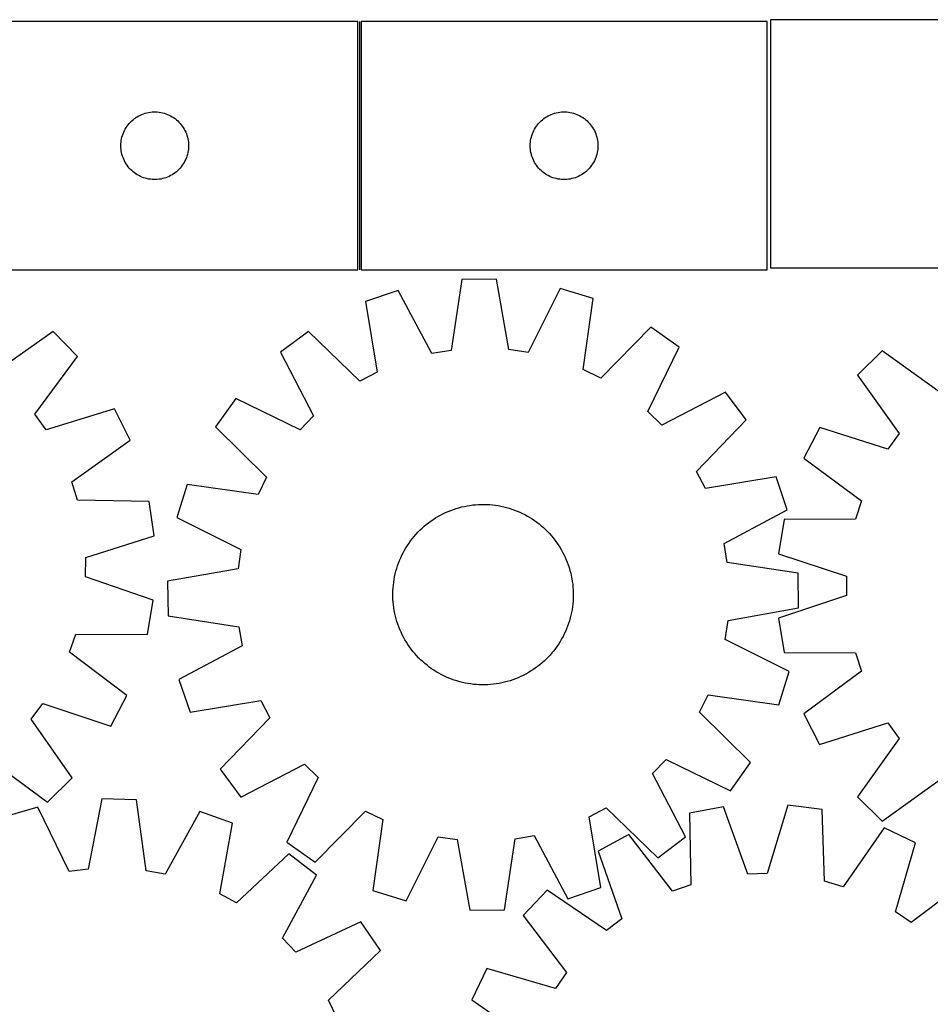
# Model space of a CAD drawing. Header units: millimetres. Extents: x 7 to 1485, y 7 to 2993.
# Tile 9 of 12: x 588 to 992, y 2557 to 2993. Entities that reach past the tile are written whole.
import ezdxf

# ---------------------------------------------------------------- set-up
doc = ezdxf.new("R2010")
doc.units = ezdxf.units.MM
doc.layers.add('COMMON', color=5, linetype='CONTINUOUS', true_color=0x0000ff)
doc.layers.add('CUT', color=7, linetype='CONTINUOUS', true_color=0x000000)

msp = doc.modelspace()

# ---------------------------------------------------------------- linework, layer by layer
at = {"layer": 'COMMON'}
msp.add_line((738.446441, 2992.573516), (738.446441, 2882.573516), dxfattribs=at)
at = {"layer": 'CUT'}
for p, q in [((737.696441, 2992.573516), (557.696441, 2992.573516)), ((737.696441, 2882.573516), (737.696441, 2992.573516)), ((919.196442, 2992.573516), (739.196442, 2992.573516)), ((739.196442, 2992.573516), (739.196442, 2882.573516)), ((919.196442, 2882.573516), (919.196442, 2992.573516)), ((1100.777222, 2993.444366), (920.777222, 2993.444366)), ((920.777222, 2993.444366), (920.777222, 2883.444366)), ((639.974549, 2950.433236), (640.64679, 2950.813698)), ((640.64679, 2950.813698), (641.337725, 2951.15905)), ((641.337725, 2951.15905), (642.045522, 2951.468376)), ((642.045522, 2951.468376), (642.768305, 2951.740855)), ((642.768305, 2951.740855), (643.504156, 2951.975764)), ((643.504156, 2951.975764), (644.251125, 2952.172482)), ((644.251125, 2952.172482), (645.00723, 2952.330485)), ((645.00723, 2952.330485), (645.770466, 2952.449356)), ((645.770466, 2952.449356), (646.538809, 2952.528779)), ((646.538809, 2952.528779), (647.310222, 2952.568543)), ((647.310222, 2952.568543), (648.08266, 2952.568543)), ((648.08266, 2952.568543), (648.854073, 2952.528779)), ((648.854073, 2952.528779), (649.622416, 2952.449356)), ((649.622416, 2952.449356), (650.385652, 2952.330485)), ((650.385652, 2952.330485), (651.141757, 2952.172482)), ((651.141757, 2952.172482), (651.888725, 2951.975764)), ((651.888725, 2951.975764), (652.624577, 2951.740855)), ((652.624577, 2951.740855), (653.347359, 2951.468376)), ((653.347359, 2951.468376), (654.055157, 2951.15905)), ((654.055157, 2951.15905), (654.746092, 2950.813698)), ((654.746092, 2950.813698), (655.418333, 2950.433236)), ((821.47455, 2950.433236), (822.146791, 2950.813698)), ((822.146791, 2950.813698), (822.837726, 2951.15905)), ((822.837726, 2951.15905), (823.545523, 2951.468376)), ((823.545523, 2951.468376), (824.268306, 2951.740855)), ((824.268306, 2951.740855), (825.004157, 2951.975764)), ((825.004157, 2951.975764), (825.751126, 2952.172482)), ((825.751126, 2952.172482), (826.507231, 2952.330485)), ((826.507231, 2952.330485), (827.270467, 2952.449356)), ((827.270467, 2952.449356), (828.03881, 2952.528779)), ((828.03881, 2952.528779), (828.810223, 2952.568543)), ((828.810223, 2952.568543), (829.582661, 2952.568543)), ((829.582661, 2952.568543), (830.354074, 2952.528779)), ((830.354074, 2952.528779), (831.122417, 2952.449356)), ((831.122417, 2952.449356), (831.885653, 2952.330485)), ((831.885653, 2952.330485), (832.641758, 2952.172482)), ((832.641758, 2952.172482), (833.388726, 2951.975764)), ((833.388726, 2951.975764), (834.124578, 2951.740855)), ((834.124578, 2951.740855), (834.84736, 2951.468376)), ((834.84736, 2951.468376), (835.555158, 2951.15905)), ((835.555158, 2951.15905), (836.246093, 2950.813698)), ((836.246093, 2950.813698), (836.918334, 2950.433236)), ((635.471016, 2946.264833), (635.934644, 2946.882658)), ((635.934644, 2946.882658), (636.429462, 2947.475798)), ((636.429462, 2947.475798), (636.954158, 2948.042679)), ((636.954158, 2948.042679), (637.507341, 2948.581797)), ((637.507341, 2948.581797), (638.087543, 2949.091723)), ((638.087543, 2949.091723), (638.693227, 2949.571105)), ((638.693227, 2949.571105), (639.322785, 2950.018671)), ((639.322785, 2950.018671), (639.974549, 2950.433236)), ((655.418333, 2950.433236), (656.070097, 2950.018671)), ((656.070097, 2950.018671), (656.699655, 2949.571105)), ((656.699655, 2949.571105), (657.305339, 2949.091723)), ((657.305339, 2949.091723), (657.885541, 2948.581797)), ((657.885541, 2948.581797), (658.438724, 2948.042679)), ((658.438724, 2948.042679), (658.96342, 2947.475798)), ((658.96342, 2947.475798), (659.458238, 2946.882658)), ((659.458238, 2946.882658), (659.921866, 2946.264833)), ((816.971017, 2946.264833), (817.434645, 2946.882658)), ((817.434645, 2946.882658), (817.929463, 2947.475798)), ((817.929463, 2947.475798), (818.454159, 2948.042679)), ((818.454159, 2948.042679), (819.007342, 2948.581797)), ((819.007342, 2948.581797), (819.587544, 2949.091723)), ((819.587544, 2949.091723), (820.193228, 2949.571105)), ((820.193228, 2949.571105), (820.822786, 2950.018671)), ((820.822786, 2950.018671), (821.47455, 2950.433236)), ((836.918334, 2950.433236), (837.570098, 2950.018671)), ((837.570098, 2950.018671), (838.199656, 2949.571105)), ((838.199656, 2949.571105), (838.80534, 2949.091723)), ((838.80534, 2949.091723), (839.385542, 2948.581797)), ((839.385542, 2948.581797), (839.938725, 2948.042679)), ((839.938725, 2948.042679), (840.463421, 2947.475798)), ((840.463421, 2947.475798), (840.958239, 2946.882658)), ((840.958239, 2946.882658), (841.421867, 2946.264833)), ((633.191025, 2941.393583), (633.40691, 2942.135239)), ((633.40691, 2942.135239), (633.660689, 2942.864797)), ((633.660689, 2942.864797), (633.951687, 2943.580325)), ((633.951687, 2943.580325), (634.279135, 2944.279923)), ((634.279135, 2944.279923), (634.642162, 2944.961737)), ((634.642162, 2944.961737), (635.039808, 2945.623959)), ((635.039808, 2945.623959), (635.471016, 2946.264833)), ((659.921866, 2946.264833), (660.353074, 2945.623959)), ((660.353074, 2945.623959), (660.75072, 2944.961737)), ((660.75072, 2944.961737), (661.113747, 2944.279923)), ((661.113747, 2944.279923), (661.441194, 2943.580325)), ((661.441194, 2943.580325), (661.732193, 2942.864797)), ((661.732193, 2942.864797), (661.985972, 2942.135239)), ((661.985972, 2942.135239), (662.201857, 2941.393583)), ((814.691026, 2941.393583), (814.906911, 2942.135239)), ((814.906911, 2942.135239), (815.16069, 2942.864797)), ((815.16069, 2942.864797), (815.451688, 2943.580325)), ((815.451688, 2943.580325), (815.779136, 2944.279923)), ((815.779136, 2944.279923), (816.142163, 2944.961737)), ((816.142163, 2944.961737), (816.539809, 2945.623959)), ((816.539809, 2945.623959), (816.971017, 2946.264833)), ((841.421867, 2946.264833), (841.853075, 2945.623959)), ((841.853075, 2945.623959), (842.250721, 2944.961737)), ((842.250721, 2944.961737), (842.613748, 2944.279923)), ((842.613748, 2944.279923), (842.941195, 2943.580325)), ((842.941195, 2943.580325), (843.232194, 2942.864797)), ((843.232194, 2942.864797), (843.485973, 2942.135239)), ((843.485973, 2942.135239), (843.701858, 2941.393583)), ((632.696441, 2937.573516), (632.71633, 2938.345698)), ((632.71633, 2938.345698), (632.775943, 2939.115831)), ((632.775943, 2939.115831), (632.875122, 2939.881875)), ((632.875122, 2939.881875), (633.013606, 2940.641797)), ((633.013606, 2940.641797), (633.191025, 2941.393583)), ((662.201857, 2941.393583), (662.379276, 2940.641797)), ((662.379276, 2940.641797), (662.517759, 2939.881875)), ((662.517759, 2939.881875), (662.616939, 2939.115831)), ((662.616939, 2939.115831), (662.676552, 2938.345698)), ((662.676552, 2938.345698), (662.696441, 2937.573516)), ((814.196442, 2937.573516), (814.216331, 2938.345698)), ((814.216331, 2938.345698), (814.275944, 2939.115831)), ((814.275944, 2939.115831), (814.375123, 2939.881875)), ((814.375123, 2939.881875), (814.513607, 2940.641797)), ((814.513607, 2940.641797), (814.691026, 2941.393583)), ((843.701858, 2941.393583), (843.879277, 2940.641797)), ((843.879277, 2940.641797), (844.01776, 2939.881875)), ((844.01776, 2939.881875), (844.11694, 2939.115831)), ((844.11694, 2939.115831), (844.176553, 2938.345698)), ((844.176553, 2938.345698), (844.196442, 2937.573516)), ((632.71633, 2936.801335), (632.696441, 2937.573516)), ((632.775943, 2936.031201), (632.71633, 2936.801335)), ((632.875122, 2935.265158), (632.775943, 2936.031201)), ((633.013606, 2934.505235), (632.875122, 2935.265158)), ((633.191025, 2933.753449), (633.013606, 2934.505235)), ((633.40691, 2933.011794), (633.191025, 2933.753449)), ((662.201857, 2933.753449), (661.985972, 2933.011794)), ((662.379276, 2934.505235), (662.201857, 2933.753449)), ((662.517759, 2935.265158), (662.379276, 2934.505235)), ((662.616939, 2936.031201), (662.517759, 2935.265158)), ((662.676552, 2936.801335), (662.616939, 2936.031201)), ((662.696441, 2937.573516), (662.676552, 2936.801335)), ((814.216331, 2936.801335), (814.196442, 2937.573516)), ((814.275944, 2936.031201), (814.216331, 2936.801335)), ((814.375123, 2935.265158), (814.275944, 2936.031201)), ((814.513607, 2934.505235), (814.375123, 2935.265158)), ((814.691026, 2933.753449), (814.513607, 2934.505235)), ((814.906911, 2933.011794), (814.691026, 2933.753449)), ((843.701858, 2933.753449), (843.485973, 2933.011794)), ((843.879277, 2934.505235), (843.701858, 2933.753449)), ((844.01776, 2935.265158), (843.879277, 2934.505235)), ((844.11694, 2936.031201), (844.01776, 2935.265158)), ((844.176553, 2936.801335), (844.11694, 2936.031201)), ((844.196442, 2937.573516), (844.176553, 2936.801335)), ((633.660689, 2932.282235), (633.40691, 2933.011794)), ((633.951687, 2931.566708), (633.660689, 2932.282235)), ((634.279135, 2930.867109), (633.951687, 2931.566708)), ((634.642162, 2930.185295), (634.279135, 2930.867109)), ((635.039808, 2929.523073), (634.642162, 2930.185295)), ((635.471016, 2928.8822), (635.039808, 2929.523073)), ((660.353074, 2929.523073), (659.921866, 2928.8822)), ((660.75072, 2930.185295), (660.353074, 2929.523073)), ((661.113747, 2930.867109), (660.75072, 2930.185295)), ((661.441194, 2931.566708), (661.113747, 2930.867109)), ((661.732193, 2932.282235), (661.441194, 2931.566708)), ((661.985972, 2933.011794), (661.732193, 2932.282235)), ((815.16069, 2932.282235), (814.906911, 2933.011794)), ((815.451688, 2931.566708), (815.16069, 2932.282235)), ((815.779136, 2930.867109), (815.451688, 2931.566708)), ((816.142163, 2930.185295), (815.779136, 2930.867109)), ((816.539809, 2929.523073), (816.142163, 2930.185295)), ((816.971017, 2928.8822), (816.539809, 2929.523073)), ((841.853075, 2929.523073), (841.421867, 2928.8822)), ((842.250721, 2930.185295), (841.853075, 2929.523073)), ((842.613748, 2930.867109), (842.250721, 2930.185295)), ((842.941195, 2931.566708), (842.613748, 2930.867109)), ((843.232194, 2932.282235), (842.941195, 2931.566708)), ((843.485973, 2933.011794), (843.232194, 2932.282235)), ((635.934644, 2928.264374), (635.471016, 2928.8822)), ((636.429462, 2927.671234), (635.934644, 2928.264374)), ((636.954158, 2927.104354), (636.429462, 2927.671234)), ((637.507341, 2926.565236), (636.954158, 2927.104354)), ((638.087543, 2926.055309), (637.507341, 2926.565236)), ((638.693227, 2925.575928), (638.087543, 2926.055309)), ((639.322785, 2925.128361), (638.693227, 2925.575928)), ((639.974549, 2924.713797), (639.322785, 2925.128361)), ((640.64679, 2924.333334), (639.974549, 2924.713797)), ((655.418333, 2924.713797), (654.746092, 2924.333334)), ((656.070097, 2925.128361), (655.418333, 2924.713797)), ((656.699655, 2925.575928), (656.070097, 2925.128361)), ((657.305339, 2926.055309), (656.699655, 2925.575928)), ((657.885541, 2926.565236), (657.305339, 2926.055309)), ((658.438724, 2927.104354), (657.885541, 2926.565236)), ((658.96342, 2927.671234), (658.438724, 2927.104354)), ((659.458238, 2928.264374), (658.96342, 2927.671234)), ((659.921866, 2928.8822), (659.458238, 2928.264374)), ((817.434645, 2928.264374), (816.971017, 2928.8822)), ((817.929463, 2927.671234), (817.434645, 2928.264374)), ((818.454159, 2927.104354), (817.929463, 2927.671234)), ((819.007342, 2926.565236), (818.454159, 2927.104354)), ((819.587544, 2926.055309), (819.007342, 2926.565236)), ((820.193228, 2925.575928), (819.587544, 2926.055309)), ((820.822786, 2925.128361), (820.193228, 2925.575928)), ((821.47455, 2924.713797), (820.822786, 2925.128361)), ((822.146791, 2924.333334), (821.47455, 2924.713797)), ((836.918334, 2924.713797), (836.246093, 2924.333334)), ((837.570098, 2925.128361), (836.918334, 2924.713797)), ((838.199656, 2925.575928), (837.570098, 2925.128361)), ((838.80534, 2926.055309), (838.199656, 2925.575928)), ((839.385542, 2926.565236), (838.80534, 2926.055309)), ((839.938725, 2927.104354), (839.385542, 2926.565236)), ((840.463421, 2927.671234), (839.938725, 2927.104354)), ((840.958239, 2928.264374), (840.463421, 2927.671234)), ((841.421867, 2928.8822), (840.958239, 2928.264374)), ((641.337725, 2923.987982), (640.64679, 2924.333334)), ((642.045522, 2923.678657), (641.337725, 2923.987982)), ((642.768305, 2923.406178), (642.045522, 2923.678657)), ((643.504156, 2923.171268), (642.768305, 2923.406178)), ((644.251125, 2922.974551), (643.504156, 2923.171268)), ((645.00723, 2922.816547), (644.251125, 2922.974551)), ((645.770466, 2922.697676), (645.00723, 2922.816547)), ((646.538809, 2922.618253), (645.770466, 2922.697676)), ((647.310222, 2922.578489), (646.538809, 2922.618253)), ((648.08266, 2922.578489), (647.310222, 2922.578489)), ((648.854073, 2922.618253), (648.08266, 2922.578489)), ((649.622416, 2922.697676), (648.854073, 2922.618253)), ((650.385652, 2922.816547), (649.622416, 2922.697676)), ((651.141757, 2922.974551), (650.385652, 2922.816547)), ((651.888725, 2923.171268), (651.141757, 2922.974551)), ((652.624577, 2923.406178), (651.888725, 2923.171268)), ((653.347359, 2923.678657), (652.624577, 2923.406178)), ((654.055157, 2923.987982), (653.347359, 2923.678657)), ((654.746092, 2924.333334), (654.055157, 2923.987982)), ((822.837726, 2923.987982), (822.146791, 2924.333334)), ((823.545523, 2923.678657), (822.837726, 2923.987982)), ((824.268306, 2923.406178), (823.545523, 2923.678657)), ((825.004157, 2923.171268), (824.268306, 2923.406178)), ((825.751126, 2922.974551), (825.004157, 2923.171268)), ((826.507231, 2922.816547), (825.751126, 2922.974551)), ((827.270467, 2922.697676), (826.507231, 2922.816547)), ((828.03881, 2922.618253), (827.270467, 2922.697676)), ((828.810223, 2922.578489), (828.03881, 2922.618253)), ((829.582661, 2922.578489), (828.810223, 2922.578489)), ((830.354074, 2922.618253), (829.582661, 2922.578489)), ((831.122417, 2922.697676), (830.354074, 2922.618253)), ((831.885653, 2922.816547), (831.122417, 2922.697676)), ((832.641758, 2922.974551), (831.885653, 2922.816547)), ((833.388726, 2923.171268), (832.641758, 2922.974551)), ((834.124578, 2923.406178), (833.388726, 2923.171268)), ((834.84736, 2923.678657), (834.124578, 2923.406178)), ((835.555158, 2923.987982), (834.84736, 2923.678657)), ((836.246093, 2924.333334), (835.555158, 2923.987982)), ((557.696441, 2882.573516), (737.696441, 2882.573516)), ((739.196442, 2882.573516), (919.196442, 2882.573516)), ((920.777222, 2883.444366), (1100.777222, 2883.444366)), ((783.809663, 2878.247951), (779.067749, 2846.839528)), ((799.194463, 2878.444158), (783.809663, 2878.247951)), ((804.735829, 2847.166882), (799.194463, 2878.444158)), ((755.681401, 2873.424399), (741.110218, 2868.48363)), ((770.616763, 2845.390318), (755.681401, 2873.424399)), ((827.43659, 2874.339517), (813.221025, 2845.933665)), ((842.129035, 2869.771957), (827.43659, 2874.339517)), ((741.110218, 2868.48363), (746.306126, 2837.147113)), ((837.733978, 2838.313124), (842.129035, 2869.771957)), ((602.718325, 2855.16996), (576.686676, 2836.967542)), ((613.460135, 2844.154332), (602.718325, 2855.16996)), ((715.84921, 2855.204049), (703.517974, 2846.002355)), ((738.716592, 2833.157334), (715.84921, 2855.204049)), ((867.72049, 2857.140915), (845.422793, 2834.518194)), ((880.282382, 2848.256692), (867.72049, 2857.140915)), ((779.067749, 2846.839528), (770.616763, 2845.390318)), ((813.221025, 2845.933665), (804.735829, 2847.166882)), ((866.38112, 2819.69571), (880.282382, 2848.256692)), ((970.178103, 2846.678009), (959.297396, 2835.799555)), ((995.976713, 2828.146779), (970.178103, 2846.678009)), ((594.608369, 2818.58901), (613.460135, 2844.154332)), ((703.517974, 2846.002355), (718.143092, 2817.80518)), ((845.422793, 2834.518194), (837.733978, 2838.313124)), ((746.306126, 2837.147113), (738.716592, 2833.157334)), ((959.297396, 2835.799555), (977.823284, 2809.997109)), ((683.596944, 2825.566642), (674.712721, 2813.00475)), ((712.157925, 2811.66538), (683.596944, 2825.566642)), ((900.718096, 2828.335661), (872.520921, 2813.710543)), ((909.919789, 2816.004425), (900.718096, 2828.335661)), ((629.942976, 2820.856654), (599.56055, 2811.589348)), ((636.755028, 2807.060767), (629.942976, 2820.856654)), ((599.56055, 2811.589348), (594.608369, 2818.58901)), ((718.143092, 2817.80518), (712.157925, 2811.66538)), ((872.520921, 2813.710543), (866.38112, 2819.69571)), ((887.873074, 2793.137044), (909.919789, 2816.004425)), ((674.712721, 2813.00475), (697.335441, 2790.707053)), ((942.520292, 2812.712878), (935.533753, 2799.00453)), ((972.782693, 2803.06084), (942.520292, 2812.712878)), ((610.925814, 2788.572218), (636.755028, 2807.060767)), ((977.823284, 2809.997109), (972.782693, 2803.06084)), ((935.533753, 2799.00453), (961.126314, 2780.18976)), ((697.335441, 2790.707053), (693.540512, 2783.018237)), ((891.862854, 2785.547509), (887.873074, 2793.137044)), ((923.19937, 2790.743417), (891.862854, 2785.547509)), ((928.140139, 2776.172235), (923.19937, 2790.743417)), ((613.472603, 2780.384835), (610.925814, 2788.572218)), ((662.081678, 2787.413295), (657.514118, 2772.720849)), ((693.540512, 2783.018237), (662.081678, 2787.413295)), ((645.231762, 2779.809881), (613.472603, 2780.384835)), ((647.447245, 2764.584173), (645.231762, 2779.809881)), ((778.962567, 2775.916998), (780.142765, 2776.348438)), ((780.142765, 2776.348438), (781.335932, 2776.742593)), ((781.335932, 2776.742593), (782.540892, 2777.099077)), ((782.540892, 2777.099077), (783.756454, 2777.417535)), ((783.756454, 2777.417535), (784.981419, 2777.697655)), ((784.981419, 2777.697655), (786.214578, 2777.939159)), ((786.214578, 2777.939159), (787.454715, 2778.14181)), ((787.454715, 2778.14181), (788.700606, 2778.305407)), ((788.700606, 2778.305407), (789.95102, 2778.429789)), ((789.95102, 2778.429789), (791.204724, 2778.514833)), ((791.204724, 2778.514833), (792.460481, 2778.560455)), ((792.460481, 2778.560455), (793.717051, 2778.566611)), ((793.717051, 2778.566611), (794.973195, 2778.533293)), ((794.973195, 2778.533293), (796.227672, 2778.460536)), ((796.227672, 2778.460536), (797.479245, 2778.348411)), ((797.479245, 2778.348411), (798.726679, 2778.197028)), ((798.726679, 2778.197028), (799.968741, 2778.006537)), ((799.968741, 2778.006537), (801.204208, 2777.777125)), ((801.204208, 2777.777125), (802.431859, 2777.50902)), ((802.431859, 2777.50902), (803.650482, 2777.202486)), ((803.650482, 2777.202486), (804.858876, 2776.857825)), ((804.858876, 2776.857825), (806.055848, 2776.475378)), ((806.055848, 2776.475378), (807.240216, 2776.055522)), ((900.106058, 2761.236872), (928.140139, 2776.172235)), ((961.126314, 2780.18976), (958.475852, 2772.035349)), ((657.514118, 2772.720849), (685.919971, 2758.505285)), ((770.124441, 2771.181874), (771.160266, 2771.893262)), ((771.160266, 2771.893262), (772.217925, 2772.571763)), ((772.217925, 2772.571763), (773.296374, 2773.216708)), ((773.296374, 2773.216708), (774.39455, 2773.82746)), ((774.39455, 2773.82746), (775.511368, 2774.403415)), ((775.511368, 2774.403415), (776.645725, 2774.944007)), ((776.645725, 2774.944007), (777.796504, 2775.4487)), ((777.796504, 2775.4487), (778.962567, 2775.916998)), ((807.240216, 2776.055522), (808.410811, 2775.598671)), ((808.410811, 2775.598671), (809.566479, 2775.105276)), ((809.566479, 2775.105276), (810.706079, 2774.575824)), ((810.706079, 2774.575824), (811.828486, 2774.010838)), ((811.828486, 2774.010838), (812.932592, 2773.410874)), ((812.932592, 2773.410874), (814.017308, 2772.776526)), ((814.017308, 2772.776526), (815.081564, 2772.10842)), ((815.081564, 2772.10842), (816.124309, 2771.407213)), ((926.711954, 2771.863386), (924.303472, 2756.667013)), ((958.475852, 2772.035349), (926.711954, 2771.863386)), ((765.307796, 2767.157294), (766.219583, 2768.021962)), ((766.219583, 2768.021962), (767.158079, 2768.857565)), ((767.158079, 2768.857565), (768.12236, 2769.663276)), ((768.12236, 2769.663276), (769.111472, 2770.4383)), ((769.111472, 2770.4383), (770.124441, 2771.181874)), ((816.124309, 2771.407213), (817.144514, 2770.6736)), ((817.144514, 2770.6736), (818.141172, 2769.908303)), ((818.141172, 2769.908303), (819.1133, 2769.112078)), ((819.1133, 2769.112078), (820.059938, 2768.28571)), ((820.059938, 2768.28571), (820.980152, 2767.430016)), ((617.168927, 2754.982184), (647.447245, 2764.584173)), ((761.180036, 2762.428774), (761.945333, 2763.425432)), ((761.945333, 2763.425432), (762.741558, 2764.397559)), ((762.741558, 2764.397559), (763.567925, 2765.344197)), ((763.567925, 2765.344197), (764.423619, 2766.264412)), ((764.423619, 2766.264412), (765.307796, 2767.157294)), ((820.980152, 2767.430016), (821.873034, 2766.545839)), ((821.873034, 2766.545839), (822.737703, 2765.634053)), ((822.737703, 2765.634053), (823.573305, 2764.695556)), ((823.573305, 2764.695556), (824.379016, 2763.731276)), ((824.379016, 2763.731276), (825.154041, 2762.742163)), ((758.442761, 2758.216852), (759.077109, 2759.301568)), ((759.077109, 2759.301568), (759.745216, 2760.365824)), ((759.745216, 2760.365824), (760.446422, 2761.408569)), ((760.446422, 2761.408569), (761.180036, 2762.428774)), ((825.154041, 2762.742163), (825.897614, 2761.729195)), ((825.897614, 2761.729195), (826.609003, 2760.69337)), ((826.609003, 2760.69337), (827.287504, 2759.635711)), ((827.287504, 2759.635711), (827.932449, 2758.557261)), ((901.555269, 2752.785887), (900.106058, 2761.236872)), ((617.061027, 2746.408519), (617.168927, 2754.982184)), ((685.919971, 2758.505285), (684.686754, 2750.020089)), ((756.254965, 2753.695071), (756.74836, 2754.850739)), ((756.74836, 2754.850739), (757.277812, 2755.990338)), ((757.277812, 2755.990338), (757.842798, 2757.112745)), ((757.842798, 2757.112745), (758.442761, 2758.216852)), ((827.932449, 2758.557261), (828.5432, 2757.459086)), ((828.5432, 2757.459086), (829.119156, 2756.342268)), ((829.119156, 2756.342268), (829.659747, 2755.20791)), ((829.659747, 2755.20791), (830.164441, 2754.057132)), ((924.303472, 2756.667013), (954.457528, 2746.68164)), ((684.686754, 2750.020089), (653.409477, 2744.478722)), ((754.651149, 2748.934742), (754.99581, 2750.143136)), ((754.99581, 2750.143136), (755.378257, 2751.340107)), ((755.378257, 2751.340107), (755.798114, 2752.524475)), ((755.798114, 2752.524475), (756.254965, 2753.695071)), ((830.164441, 2754.057132), (830.632738, 2752.891068)), ((830.632738, 2752.891068), (831.064178, 2751.71087)), ((831.064178, 2751.71087), (831.458334, 2750.517703)), ((831.458334, 2750.517703), (831.814817, 2749.312744)), ((932.963691, 2748.043972), (901.555269, 2752.785887)), ((647.088111, 2736.047585), (617.061027, 2746.408519)), ((753.847099, 2745.253001), (754.07651, 2746.488467)), ((754.07651, 2746.488467), (754.344615, 2747.716118)), ((754.344615, 2747.716118), (754.651149, 2748.934742)), ((831.814817, 2749.312744), (832.133275, 2748.097182)), ((832.133275, 2748.097182), (832.413395, 2746.872217)), ((832.413395, 2746.872217), (832.654899, 2745.639057)), ((832.654899, 2745.639057), (832.85755, 2744.39892)), ((933.159899, 2732.659173), (932.963691, 2748.043972)), ((954.457528, 2746.68164), (954.45664, 2738.107296)), ((653.409477, 2744.478722), (653.605685, 2729.093923)), ((753.320342, 2740.257455), (753.393099, 2741.511932)), ((753.393099, 2741.511932), (753.505225, 2742.763505)), ((753.505225, 2742.763505), (753.656608, 2744.010938)), ((753.656608, 2744.010938), (753.847099, 2745.253001)), ((832.85755, 2744.39892), (833.021147, 2743.15303)), ((833.021147, 2743.15303), (833.145529, 2741.902616)), ((833.145529, 2741.902616), (833.230573, 2740.648911)), ((753.287025, 2739.001311), (753.320342, 2740.257455)), ((753.29318, 2737.744741), (753.287025, 2739.001311)), ((753.338803, 2736.488984), (753.29318, 2737.744741)), ((833.249034, 2736.88044), (833.176277, 2735.625963)), ((833.230573, 2740.648911), (833.276196, 2739.393154)), ((833.282351, 2738.136584), (833.249034, 2736.88044)), ((833.276196, 2739.393154), (833.282351, 2738.136584)), ((954.45664, 2738.107296), (924.300518, 2728.128165)), ((644.490159, 2720.882454), (647.088111, 2736.047585)), ((753.423847, 2735.23528), (753.338803, 2736.488984)), ((753.548229, 2733.984865), (753.423847, 2735.23528)), ((753.711826, 2732.738975), (753.548229, 2733.984865)), ((753.914477, 2731.498838), (753.711826, 2732.738975)), ((832.912768, 2733.126957), (832.722277, 2731.884894)), ((833.064151, 2734.37439), (832.912768, 2733.126957)), ((833.176277, 2735.625963), (833.064151, 2734.37439)), ((901.882622, 2727.117806), (933.159899, 2732.659173)), ((653.605685, 2729.093923), (685.014107, 2724.352009)), ((754.155981, 2730.265678), (753.914477, 2731.498838)), ((754.4361, 2729.040713), (754.155981, 2730.265678)), ((754.754559, 2727.825151), (754.4361, 2729.040713)), ((831.918227, 2728.203153), (831.573566, 2726.994759)), ((832.224761, 2729.421777), (831.918227, 2728.203153)), ((832.492866, 2730.649428), (832.224761, 2729.421777)), ((832.722277, 2731.884894), (832.492866, 2730.649428)), ((685.014107, 2724.352009), (686.463318, 2715.901023)), ((755.111042, 2726.620192), (754.754559, 2727.825151)), ((755.505198, 2725.427025), (755.111042, 2726.620192)), ((755.936638, 2724.246827), (755.505198, 2725.427025)), ((756.404935, 2723.080764), (755.936638, 2724.246827)), ((830.771262, 2724.61342), (830.314411, 2723.442824)), ((831.191119, 2725.797788), (830.771262, 2724.61342)), ((831.573566, 2726.994759), (831.191119, 2725.797788)), ((900.649405, 2718.632611), (901.882622, 2727.117806)), ((924.300518, 2728.128165), (926.705854, 2712.931294)), ((609.974562, 2712.986238), (612.726589, 2721.106935)), ((612.726589, 2721.106935), (644.490159, 2720.882454)), ((756.909629, 2721.929985), (756.404935, 2723.080764)), ((757.45022, 2720.795627), (756.909629, 2721.929985)), ((758.026176, 2719.678809), (757.45022, 2720.795627)), ((758.636927, 2718.580634), (758.026176, 2719.678809)), ((828.726578, 2720.02515), (828.126615, 2718.921043)), ((829.291564, 2721.147557), (828.726578, 2720.02515)), ((829.821016, 2722.287156), (829.291564, 2721.147557)), ((830.314411, 2723.442824), (829.821016, 2722.287156)), ((686.463318, 2715.901023), (658.429237, 2700.96566)), ((759.281872, 2717.502184), (758.636927, 2718.580634)), ((759.960373, 2716.444525), (759.281872, 2717.502184)), ((760.671762, 2715.4087), (759.960373, 2716.444525)), ((761.415335, 2714.395732), (760.671762, 2715.4087)), ((826.122954, 2715.729326), (825.38934, 2714.709122)), ((826.82416, 2716.772071), (826.122954, 2715.729326)), ((827.492267, 2717.836327), (826.82416, 2716.772071)), ((828.126615, 2718.921043), (827.492267, 2717.836327)), ((929.055258, 2704.417046), (900.649405, 2718.632611)), ((635.330312, 2693.853525), (609.974562, 2712.986238)), ((762.19036, 2713.406619), (761.415335, 2714.395732)), ((762.996071, 2712.442339), (762.19036, 2713.406619)), ((763.831673, 2711.503842), (762.996071, 2712.442339)), ((764.696342, 2710.592056), (763.831673, 2711.503842)), ((822.145756, 2710.873484), (821.26158, 2709.980602)), ((823.001451, 2711.793698), (822.145756, 2710.873484)), ((823.827818, 2712.740336), (823.001451, 2711.793698)), ((824.624043, 2713.712463), (823.827818, 2712.740336)), ((825.38934, 2714.709122), (824.624043, 2713.712463)), ((926.705854, 2712.931294), (958.469715, 2712.752755)), ((958.469715, 2712.752755), (961.118489, 2704.597795)), ((765.589224, 2709.707879), (764.696342, 2710.592056)), ((766.509438, 2708.852185), (765.589224, 2709.707879)), ((767.456076, 2708.025817), (766.509438, 2708.852185)), ((768.428204, 2707.229592), (767.456076, 2708.025817)), ((769.424862, 2706.464295), (768.428204, 2707.229592)), ((770.445067, 2705.730682), (769.424862, 2706.464295)), ((817.457904, 2706.699595), (816.444935, 2705.956021)), ((818.447016, 2707.47462), (817.457904, 2706.699595)), ((819.411297, 2708.280331), (818.447016, 2707.47462)), ((820.349793, 2709.115933), (819.411297, 2708.280331)), ((821.26158, 2709.980602), (820.349793, 2709.115933)), ((771.487812, 2705.029475), (770.445067, 2705.730682)), ((772.552067, 2704.361369), (771.487812, 2705.029475)), ((773.636784, 2703.727021), (772.552067, 2704.361369)), ((774.74089, 2703.127058), (773.636784, 2703.727021)), ((775.863297, 2702.562071), (774.74089, 2703.127058)), ((777.002897, 2702.032619), (775.863297, 2702.562071)), ((778.158565, 2701.539224), (777.002897, 2702.032619)), ((809.923651, 2702.193888), (808.772872, 2701.689195)), ((811.058008, 2702.73448), (809.923651, 2702.193888)), ((812.174826, 2703.310435), (811.058008, 2702.73448)), ((813.273002, 2703.921187), (812.174826, 2703.310435)), ((814.351451, 2704.566132), (813.273002, 2703.921187)), ((815.40911, 2705.244633), (814.351451, 2704.566132)), ((816.444935, 2705.956021), (815.40911, 2705.244633)), ((924.487698, 2689.724601), (929.055258, 2704.417046)), ((961.118489, 2704.597795), (935.522033, 2685.788324)), ((658.429237, 2700.96566), (663.370005, 2686.394478)), ((779.32916, 2701.082373), (778.158565, 2701.539224)), ((780.513528, 2700.662517), (779.32916, 2701.082373)), ((781.7105, 2700.28007), (780.513528, 2700.662517)), ((782.918894, 2699.935409), (781.7105, 2700.28007)), ((784.137517, 2699.628875), (782.918894, 2699.935409)), ((785.365168, 2699.36077), (784.137517, 2699.628875)), ((786.600635, 2699.131359), (785.365168, 2699.36077)), ((787.842697, 2698.940867), (786.600635, 2699.131359)), ((789.090131, 2698.789484), (787.842697, 2698.940867)), ((790.341704, 2698.677359), (789.090131, 2698.789484)), ((791.596181, 2698.604602), (790.341704, 2698.677359)), ((792.852325, 2698.571284), (791.596181, 2698.604602)), ((794.108895, 2698.57744), (792.852325, 2698.571284)), ((795.364652, 2698.623062), (794.108895, 2698.57744)), ((796.618356, 2698.708106), (795.364652, 2698.623062)), ((797.86877, 2698.832488), (796.618356, 2698.708106)), ((799.114661, 2698.996085), (797.86877, 2698.832488)), ((800.354798, 2699.198736), (799.114661, 2698.996085)), ((801.587957, 2699.44024), (800.354798, 2699.198736)), ((802.812922, 2699.72036), (801.587957, 2699.44024)), ((804.028484, 2700.038819), (802.812922, 2699.72036)), ((805.233444, 2700.395302), (804.028484, 2700.038819)), ((806.426611, 2700.789458), (805.233444, 2700.395302)), ((807.606808, 2701.220897), (806.426611, 2700.789458)), ((808.772872, 2701.689195), (807.606808, 2701.220897)), ((628.173229, 2680.23344), (635.330312, 2693.853525)), ((889.233935, 2686.430842), (893.028864, 2694.119658)), ((893.028864, 2694.119658), (924.487698, 2689.724601)), ((592.906881, 2683.389598), (598.033647, 2690.262417)), ((598.033647, 2690.262417), (628.173229, 2680.23344)), ((663.370005, 2686.394478), (694.706522, 2691.590386)), ((694.706522, 2691.590386), (698.696302, 2684.000851)), ((911.856655, 2664.133145), (889.233935, 2686.430842)), ((935.522033, 2685.788324), (942.505734, 2672.07853)), ((611.109298, 2657.357949), (592.906881, 2683.389598)), ((698.696302, 2684.000851), (676.649587, 2661.13347)), ((942.505734, 2672.07853), (972.770133, 2681.724302)), ((972.770133, 2681.724302), (977.809288, 2674.786991)), ((977.809288, 2674.786991), (959.278058, 2648.988381)), ((574.528349, 2665.467905), (600.09367, 2646.616139)), ((685.85128, 2648.802234), (714.048455, 2663.427352)), ((714.048455, 2663.427352), (720.188256, 2657.442185)), ((868.426284, 2659.332715), (874.411451, 2665.472515)), ((874.411451, 2665.472515), (902.972432, 2651.571253)), ((902.972432, 2651.571253), (911.856655, 2664.133145)), ((676.649587, 2661.13347), (685.85128, 2648.802234)), ((883.051402, 2631.13554), (868.426284, 2659.332715)), ((600.09367, 2646.616139), (611.109298, 2657.357949)), ((720.188256, 2657.442185), (706.286994, 2628.881203)), ((970.156512, 2638.107674), (995.958958, 2656.633562)), ((624.220955, 2648.049883), (618.226105, 2616.85635)), ((639.601284, 2647.630348), (624.220955, 2648.049883)), ((643.886728, 2616.156395), (639.601284, 2647.630348)), ((928.439574, 2645.263734), (919.236848, 2614.861685)), ((943.693117, 2643.248798), (928.439574, 2645.263734)), ((959.278058, 2648.988381), (970.156512, 2638.107674)), ((595.922215, 2644.35568), (581.165009, 2640.001898)), ((609.7239, 2615.746446), (595.922215, 2644.35568)), ((667.656557, 2642.398953), (652.315784, 2614.58465)), ((682.154476, 2637.247168), (667.656557, 2642.398953)), ((718.848886, 2619.996981), (741.146583, 2642.619701)), ((741.146583, 2642.619701), (748.835398, 2638.824772)), ((840.26325, 2639.990782), (847.852784, 2643.980561)), ((847.852784, 2643.980561), (870.720166, 2621.933847)), ((899.910183, 2644.52912), (884.780552, 2641.731834)), ((884.780552, 2641.731834), (885.422989, 2609.973969)), ((910.665346, 2614.640974), (899.910183, 2644.52912)), ((944.68594, 2611.499954), (943.693117, 2643.248798)), ((676.504189, 2605.989385), (682.154476, 2637.247168)), ((748.835398, 2638.824772), (744.440341, 2607.365938)), ((845.459157, 2608.654265), (840.26325, 2639.990782)), ((857.874497, 2632.217107), (844.349771, 2624.881418)), ((877.339209, 2607.11532), (857.874497, 2632.217107)), ((971.053189, 2635.131391), (952.906127, 2609.061123)), ((984.937521, 2628.501469), (971.053189, 2635.131391)), ((706.286994, 2628.881203), (718.848886, 2619.996981)), ((759.132786, 2602.798378), (773.348351, 2631.20423)), ((773.348351, 2631.20423), (781.833547, 2629.971013)), ((781.833547, 2629.971013), (787.374913, 2598.693737)), ((802.759712, 2598.889944), (807.501627, 2630.298367)), ((807.501627, 2630.298367), (815.952613, 2631.747577)), ((815.952613, 2631.747577), (830.887975, 2603.713496)), ((870.720166, 2621.933847), (883.051402, 2631.13554)), ((976.070819, 2597.999725), (984.937521, 2628.501469)), ((707.220036, 2623.602259), (684.035002, 2601.889845)), ((719.416387, 2614.222517), (707.220036, 2623.602259)), ((844.349771, 2624.881418), (854.774485, 2594.876417)), ((618.226105, 2616.85635), (609.7239, 2615.746446)), ((652.315784, 2614.58465), (643.886728, 2616.156395)), ((919.236848, 2614.861685), (910.665346, 2614.640974)), ((704.383458, 2586.240634), (719.416387, 2614.222517)), ((952.906127, 2609.061123), (944.68594, 2611.499954)), ((1008.450079, 2612.326629), (983.135041, 2593.140081)), ((684.035002, 2601.889845), (676.504189, 2605.989385)), ((744.440341, 2607.365938), (759.132786, 2602.798378)), ((821.700805, 2607.517946), (811.104879, 2596.361921)), ((847.969725, 2589.659655), (821.700805, 2607.517946)), ((830.887975, 2603.713496), (845.459157, 2608.654265)), ((885.422989, 2609.973969), (877.339209, 2607.11532)), ((787.374913, 2598.693737), (802.759712, 2598.889944)), ((983.135041, 2593.140081), (976.070819, 2597.999725)), ((739.038643, 2593.499754), (710.27886, 2580.014591)), ((747.739562, 2580.810209), (739.038643, 2593.499754)), ((811.104879, 2596.361921), (830.291427, 2571.046883)), ((854.774485, 2594.876417), (847.969725, 2589.659655)), ((710.27886, 2580.014591), (704.383458, 2586.240634)), ((724.79552, 2558.843287), (747.739562, 2580.810209)), ((794.930039, 2572.849363), (788.300117, 2558.965031)), ((825.431783, 2563.982661), (794.930039, 2572.849363)), ((830.291427, 2571.046883), (825.431783, 2563.982661)), ((728.478427, 2551.100189), (724.79552, 2558.843287)), ((788.300117, 2558.965031), (814.370385, 2540.817969))]:
    msp.add_line(p, q, dxfattribs=at)

doc.saveas('drawing.dxf')
